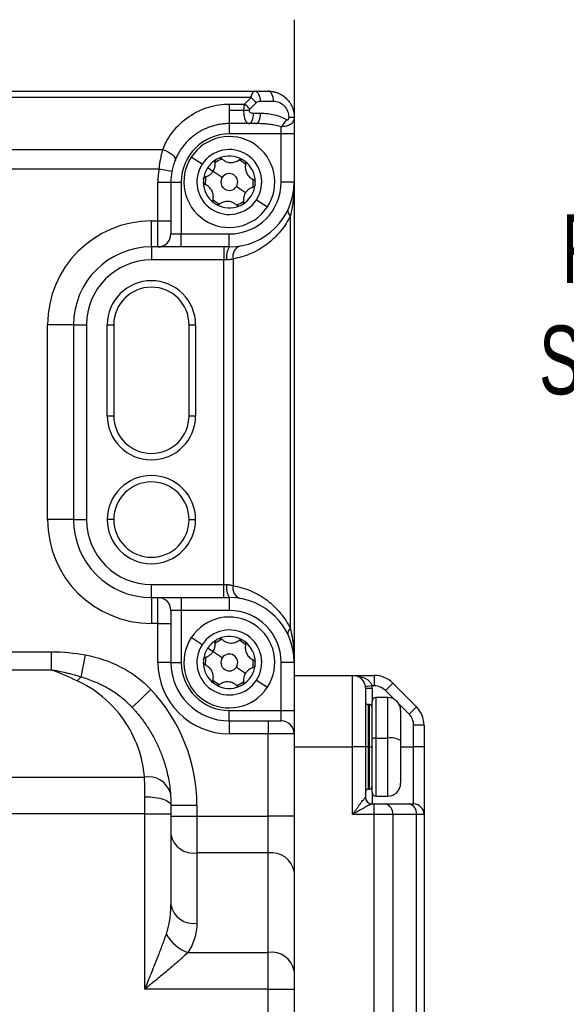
# Model space of a CAD drawing. Header units: millimetres. Extents: x 0 to 699, y 0 to 540.
# Tile 24 of 54: x 369 to 411, y 218 to 294. Entities that reach past the tile are written whole.
import ezdxf

# ---------------------------------------------------------------- set-up
doc = ezdxf.new("R2010")
doc.units = ezdxf.units.MM
doc.header["$LTSCALE"] = 2.5
doc.layers.add('DIMENSIONS', color=140, linetype='Continuous', lineweight=25)
doc.styles.add('SLDTEXTSTYLE0', font='TXT', dxfattribs={"width": 0.7})
doc.dimstyles.new('SLDDIMSTYLE5', dxfattribs={"dimtxt": 5.39502, "dimasz": 8.255, "dimexe": 0, "dimexo": 0.0625, "dimgap": 1.348755, "dimtad": 0, "dimtih": 1, "dimtoh": 1, "dimdec": 1, "dimrnd": 1e-09, "dimzin": 12, "dimdsep": 46, "dimtxsty": 'SLDTEXTSTYLE0', "dimsah": 1, "dimcen": 0, "dimadec": 0, "dimazin": 3, "dimtfac": 1, "dimtdec": 1, "dimtofl": 0, "dimtmove": 0, "dimatfit": 3, "dimfxl": 0, "dimfrac": 2, "dimtolj": 1, "dimtzin": 12, "dimarcsym": 0})

# ---------------------------------------------------------------- blocks, each defined once
blk = doc.blocks.new('_D_20')
at = {"layer": 'DIMENSIONS'}
for p, q in [((415.978, 290.335), (414.167, 290.335)), ((414.167, 290.335), (414.167, 281.761)), ((432.01, 290.335), (433.822, 290.335)), ((433.822, 290.335), (433.822, 281.761)), ((414.167, 281.761), (415.978, 281.761)), ((433.822, 281.761), (432.01, 281.761)), ((448.231, 273.926), (443.421, 273.926)), ((463.264, 258.893), (448.231, 273.926))]:
    blk.add_line(p, q, dxfattribs=at)
blk.add_solid([(463.264, 258.893), (458.325, 265.628), (456.529, 263.832)], dxfattribs=at)
at = {"layer": 'DIMENSIONS', "char_height": 5.2917, "attachment_point": 1, "style": 'SLDTEXTSTYLE0'}
for s, insert in [('%%c', (414.15, 298.364)), ('5.8', (422.295, 298.364)), ('0.23', (415.978, 288.582)), ('FOR M5', (410.275, 278.8)), ('SCREWS', (408.536, 270.225)), ('(2X)', (416.13, 261.651))]:
    blk.add_mtext(s, dxfattribs=dict(at, insert=insert))

msp = doc.modelspace()

# ---------------------------------------------------------------- linework, layer by layer
for p, q in [((389.673763, 293.784539), (389.673763, 286.284539)), ((297.698634, 288.284539), (386.648892, 288.284539)), ((386.648892, 288.284539), (387.673763, 288.284539)), ((386.348892, 287.784539), (297.998634, 287.784539)), ((385.848892, 287.284539), (386.348892, 287.784539)), ((386.748892, 287.384539), (386.248892, 286.884539)), ((388.073763, 287.484539), (387.048892, 287.484539)), ((384.673763, 287.284539), (384.673763, 286.784539)), ((384.673763, 287.284539), (385.848892, 287.284539)), ((384.673763, 286.784539), (384.673763, 285.784539)), ((385.802482, 286.784539), (384.673763, 286.784539)), ((386.202482, 286.784539), (385.802482, 286.784539)), ((386.548892, 286.584539), (387.088122, 286.584539)), ((389.273763, 286.26815), (389.273763, 286.284539)), ((389.273763, 286.284539), (389.673763, 286.284539)), ((389.273763, 286.26815), (389.673763, 286.26815)), ((389.673763, 286.284539), (389.673763, 286.26815)), ((389.673763, 286.26815), (389.673763, 284.984539)), ((386.148892, 285.784539), (384.673763, 285.784539)), ((384.673763, 285.784539), (384.673763, 284.984539)), ((386.688122, 285.784539), (386.148892, 285.784539)), ((388.673763, 284.984539), (388.673763, 285.542603)), ((388.673763, 284.984539), (384.673763, 284.984539)), ((389.673763, 284.984539), (388.673763, 284.984539)), ((388.673763, 281.284539), (388.673763, 284.984539)), ((389.673763, 284.984539), (389.673763, 281.284539)), ((304.797238, 283.784539), (379.550288, 283.784539)), ((382.58084, 282.651899), (381.743671, 283.198843)), ((379.265436, 282.284539), (305.08209, 282.284539)), ((380.248768, 282.10272), (379.265436, 282.284539)), ((383.418009, 282.104955), (382.999425, 282.378427)), ((384.129603, 281.640052), (383.418009, 282.104955)), ((379.173763, 281.284539), (380.173763, 281.284539)), ((379.173763, 278.284539), (379.173763, 281.284539)), ((380.173763, 281.284539), (380.173763, 278.284539)), ((380.173763, 281.284539), (380.973763, 281.284539)), ((380.973763, 281.284539), (380.973763, 277.284539)), ((385.217923, 280.929025), (385.929517, 280.464122)), ((389.673763, 281.284539), (388.673763, 281.284539)), ((389.673763, 281.284539), (389.673763, 244.284539)), ((386.766686, 279.917178), (387.603855, 279.370234)), ((389.38087, 246.870325), (389.38087, 278.698752)), ((378.673763, 278.284539), (379.173763, 278.284539)), ((378.673763, 276.284539), (378.673763, 278.284539)), ((379.173763, 278.284539), (380.173763, 278.284539)), ((379.173763, 276.284539), (379.173763, 278.284539)), ((380.173763, 278.284539), (380.173763, 277.284539)), ((380.173763, 277.284539), (380.973763, 277.284539)), ((380.973763, 276.284539), (380.973763, 277.284539)), ((380.973763, 277.284539), (384.673763, 277.284539)), ((384.673763, 276.284539), (384.673763, 277.284539)), ((379.173763, 276.284539), (378.673763, 276.284539)), ((378.673763, 276.284539), (378.673763, 275.284539)), ((380.973763, 276.284539), (379.173763, 276.284539)), ((384.673763, 276.284539), (380.973763, 276.284539)), ((384.259549, 276.284539), (384.259549, 275.284539)), ((384.259549, 275.284539), (378.673763, 275.284539)), ((384.466656, 275.284539), (384.259549, 275.284539)), ((384.259549, 250.284539), (384.259549, 275.284539)), ((384.966656, 275.368459), (384.966656, 250.200618)), ((370.673763, 255.284539), (370.673763, 270.284539)), ((372.673763, 270.284539), (370.673763, 270.284539)), ((372.673763, 270.284539), (372.673763, 255.284539)), ((372.673763, 270.284539), (373.673763, 270.284539)), ((373.673763, 270.284539), (373.673763, 255.284539)), ((375.273763, 263.284539), (375.273763, 270.284539)), ((375.273763, 270.284539), (375.773763, 270.284539)), ((375.773763, 270.284539), (375.773763, 263.284539)), ((381.573763, 270.284539), (382.073763, 270.284539)), ((381.573763, 263.284539), (381.573763, 270.284539)), ((382.073763, 270.284539), (382.073763, 263.284539)), ((375.273763, 263.284539), (375.773763, 263.284539)), ((381.573763, 263.284539), (382.073763, 263.284539)), ((372.673763, 255.284539), (370.673763, 255.284539)), ((372.673763, 255.284539), (373.673763, 255.284539)), ((375.773763, 255.284539), (375.273763, 255.284539)), ((381.573763, 255.284539), (382.073763, 255.284539)), ((378.673763, 249.284539), (378.673763, 250.284539)), ((378.673763, 250.284539), (384.259549, 250.284539)), ((384.259549, 249.284539), (384.259549, 250.284539)), ((384.259549, 250.284539), (384.466656, 250.284539)), ((378.673763, 249.284539), (378.673763, 247.284539)), ((378.673763, 249.284539), (379.173763, 249.284539)), ((379.173763, 247.284539), (379.173763, 249.284539)), ((379.173763, 249.284539), (380.973763, 249.284539)), ((380.973763, 249.284539), (380.973763, 248.284539)), ((380.973763, 249.284539), (384.673763, 249.284539)), ((384.673763, 249.284539), (384.673763, 248.284539)), ((380.173763, 248.284539), (380.173763, 247.284539)), ((380.973763, 248.284539), (380.173763, 248.284539)), ((380.973763, 248.284539), (380.973763, 244.284539)), ((384.673763, 248.284539), (380.973763, 248.284539)), ((379.173763, 247.284539), (378.673763, 247.284539)), ((379.173763, 244.284539), (379.173763, 247.284539)), ((379.173763, 247.284539), (380.173763, 247.284539)), ((380.173763, 247.284539), (380.173763, 244.284539)), ((382.58084, 245.651899), (381.743671, 246.198843)), ((313.36661, 245.112966), (370.980916, 245.112966)), ((370.980916, 243.698752), (370.980916, 245.112966)), ((383.418009, 245.104955), (382.999425, 245.378427)), ((384.129603, 244.640052), (383.418009, 245.104955)), ((373.269211, 243.157628), (373.593002, 244.859145)), ((380.173763, 244.284539), (379.173763, 244.284539)), ((380.173763, 244.284539), (380.973763, 244.284539)), ((389.673763, 244.284539), (388.673763, 244.284539)), ((388.673763, 240.584539), (388.673763, 244.284539)), ((389.673763, 244.284539), (389.673763, 240.584539)), ((370.980916, 243.698752), (313.36661, 243.698752)), ((385.217923, 243.929025), (385.929517, 243.464122)), ((386.766686, 242.917178), (387.603855, 242.370234)), ((389.673763, 243.284539), (394.173763, 243.284539)), ((394.173763, 237.784539), (394.173763, 243.284539)), ((394.173763, 243.284539), (395.845336, 243.284539)), ((395.845336, 243.284539), (395.845336, 242.484539)), ((397.259549, 242.698752), (396.693864, 242.133067)), ((397.259549, 242.698752), (399.087976, 240.870325)), ((377.180176, 240.827572), (378.635887, 242.199033)), ((395.66037, 242.484539), (395.164834, 242.417872)), ((395.173763, 242.284539), (395.173763, 237.784539)), ((395.673763, 242.284539), (395.173763, 242.284539)), ((395.845336, 242.484539), (395.66037, 242.484539)), ((395.673763, 242.284539), (395.673763, 241.284539)), ((397.379994, 241.446936), (396.693864, 242.133067)), ((395.673763, 238.402685), (395.673763, 241.284539)), ((396.873763, 241.584539), (395.973763, 241.584539)), ((395.973763, 241.584539), (395.973763, 238.455669)), ((396.873763, 238.455669), (396.873763, 241.584539)), ((384.673763, 239.784539), (384.673763, 240.584539)), ((384.673763, 240.584539), (388.673763, 240.584539)), ((388.673763, 239.784539), (388.673763, 240.584539)), ((388.673763, 240.584539), (389.673763, 240.584539)), ((389.673763, 240.584539), (389.673763, 238.784539)), ((395.473763, 241.034539), (395.373763, 241.034539)), ((395.373763, 241.034539), (395.373763, 237.784539)), ((395.473763, 237.784539), (395.473763, 241.034539)), ((398.522291, 240.30464), (397.736161, 241.09077)), ((397.873763, 240.584539), (397.873763, 238.279056)), ((399.087976, 240.870325), (398.522291, 240.30464)), ((384.673763, 239.784539), (384.673763, 238.784539)), ((384.673763, 239.784539), (387.673763, 239.784539)), ((387.673763, 239.784539), (387.673763, 238.784539)), ((387.673763, 239.784539), (388.673763, 239.784539)), ((398.873763, 237.784539), (398.873763, 239.456111)), ((399.673763, 239.456111), (398.873763, 239.456111)), ((399.673763, 239.456111), (399.673763, 237.784539)), ((387.673763, 238.784539), (384.673763, 238.784539)), ((387.673763, 232.441393), (387.673763, 238.784539)), ((389.673763, 238.784539), (387.673763, 238.784539)), ((389.673763, 238.784539), (389.673763, 232.441393)), ((395.673763, 234.284539), (395.673763, 238.402685)), ((395.973763, 238.455669), (396.873763, 238.455669)), ((395.973763, 238.455669), (395.973763, 233.984539)), ((396.873763, 233.984539), (396.873763, 238.455669)), ((397.873763, 238.694801), (397.879058, 238.694801)), ((397.873763, 238.279056), (397.873763, 234.984539)), ((389.673763, 237.784539), (394.173763, 237.784539)), ((394.173763, 232.584539), (394.173763, 237.784539)), ((395.173763, 237.784539), (394.173763, 237.784539)), ((395.173763, 237.784539), (395.173763, 233.884539)), ((395.373763, 237.784539), (395.173763, 237.784539)), ((395.473763, 237.784539), (395.373763, 237.784539)), ((395.373763, 237.784539), (395.373763, 234.534539)), ((395.473763, 237.784539), (395.673763, 237.784539)), ((395.473763, 234.534539), (395.473763, 237.784539)), ((397.873763, 237.784539), (398.873763, 237.784539)), ((398.873763, 233.384539), (398.873763, 237.784539)), ((399.673763, 237.784539), (398.873763, 237.784539)), ((399.673763, 237.784539), (399.673763, 232.584539)), ((397.879058, 236.874276), (397.873763, 236.874276)), ((306.205686, 235.456111), (378.14184, 235.456111)), ((395.373763, 234.534539), (395.473763, 234.534539)), ((378.173763, 232.627684), (378.173763, 233.941393)), ((395.164834, 233.884539), (395.173763, 233.884539)), ((395.673763, 234.284539), (395.673763, 233.384539)), ((395.973763, 233.984539), (396.873763, 233.984539)), ((380.173763, 233.284539), (380.173763, 232.627684)), ((380.173763, 233.284539), (382.173763, 233.284539)), ((382.173763, 233.284539), (382.173763, 232.441393)), ((395.66037, 233.384539), (395.845336, 233.384539)), ((395.845336, 232.584539), (395.845336, 233.384539)), ((395.845336, 233.384539), (396.693864, 233.384539)), ((396.693864, 233.384539), (398.522291, 233.384539)), ((398.522291, 233.384539), (398.873763, 233.384539)), ((378.173763, 232.627684), (306.173763, 232.627684)), ((378.173763, 219.127684), (378.173763, 232.627684)), ((378.173763, 232.627684), (380.173763, 232.627684)), ((380.173763, 232.627684), (380.173763, 225.612966)), ((380.173763, 232.441393), (382.173763, 232.441393)), ((382.173763, 232.441393), (382.173763, 229.612966)), ((382.173763, 232.441393), (387.673763, 232.441393)), ((387.673763, 229.612966), (387.673763, 232.441393)), ((389.673763, 232.441393), (387.673763, 232.441393)), ((389.673763, 232.441393), (389.673763, 228.198752)), ((395.845336, 232.584539), (394.173763, 232.584539)), ((395.845336, 111.984539), (395.845336, 232.584539)), ((397.259549, 232.584539), (395.845336, 232.584539)), ((397.259549, 232.584539), (397.259549, 111.984539)), ((399.087976, 232.584539), (397.259549, 232.584539)), ((399.087976, 111.984539), (399.087976, 232.584539)), ((399.673763, 232.584539), (399.087976, 232.584539)), ((399.673763, 232.584539), (399.673763, 111.984539)), ((387.673763, 229.612966), (382.173763, 229.612966)), ((382.173763, 229.612966), (382.173763, 224.198752)), ((387.673763, 221.956111), (387.673763, 229.612966)), ((389.673763, 228.198752), (389.673763, 220.541898)), ((381.485947, 221.956111), (387.673763, 221.956111)), ((387.673763, 219.127684), (387.673763, 221.956111)), ((389.673763, 220.541898), (389.673763, 219.127684)), ((387.673763, 219.127684), (378.173763, 219.127684)), ((387.673763, 183.760735), (387.673763, 219.127684)), ((387.673763, 219.127684), (389.673763, 219.127684)), ((389.673763, 219.127684), (389.673763, 177.284539))]:
    msp.add_line(p, q)
at = {"flags": 128}
for points in [[(386.648892, 288.284539), (386.726928, 288.269167), (386.801965, 288.223642), (386.87112, 288.149714), (386.931735, 288.050224), (386.98148, 287.928995), (387.018444, 287.790685), (387.041206, 287.640611), (387.048892, 287.484539)], [(388.073763, 287.484539), (388.066077, 287.640611), (388.043315, 287.790685), (388.006351, 287.928995), (387.956606, 288.050224), (387.895991, 288.149714), (387.826836, 288.223642), (387.751799, 288.269167), (387.673763, 288.284539)], [(386.148892, 285.784539), (386.226928, 285.79991), (386.301965, 285.845435), (386.37112, 285.919363), (386.431735, 286.018853), (386.48148, 286.140082), (386.518444, 286.278392), (386.541206, 286.428466), (386.548892, 286.584539)], [(386.688122, 285.784539), (386.766158, 285.79991), (386.841196, 285.845435), (386.91035, 285.919363), (386.970965, 286.018853), (387.02071, 286.140082), (387.057674, 286.278392), (387.080436, 286.428466), (387.088122, 286.584539)], [(379.550288, 283.784539), (379.756287, 283.712264), (379.952428, 283.619518), (380.129323, 283.510741), (380.278507, 283.391139), (380.392839, 283.266435), (380.466848, 283.142597), (380.496992, 283.025552), (380.481829, 282.920902)], [(378.173763, 233.941393), (378.563944, 233.928772), (378.93913, 233.891393), (379.284903, 233.830693), (379.587976, 233.749005), (379.836702, 233.649467), (380.021522, 233.535906), (380.135333, 233.412685), (380.173763, 233.284539)], [(380.173563, 233.350885), (380.173588, 233.350599), (380.173613, 233.350314), (380.173638, 233.350029), (380.173663, 233.349744), (380.173688, 233.349459), (380.173713, 233.349174), (380.173738, 233.348889), (380.173763, 233.348604)]]:
    msp.add_lwpolyline(points, dxfattribs=at)
for centre, radius, start, end in [((385.114426, 286.150073), 2.048264, 37.06271949, 52.93728051), ((384.614426, 285.650073), 2.048264, 37.06271949, 52.93728051), ((387.571114, 286.755326), 1.639065, 312.27818089, 336.45870528), ((384.673763, 281.284539), 3.7, 90, 180), ((384.673763, 281.284539), 3.5, 326.84238036, 146.84238036), ((384.673763, 281.284539), 2.5, 326.84238036, 146.84238036), ((384.673763, 281.284539), 3.5, 146.84238036, 326.84238036), ((384.673763, 281.284539), 2, 120.27953973, 146.84238036), ((384.673763, 281.284539), 1.85, 107.19538725, 126.48937346), ((384.673763, 281.284539), 2, 113.40522099, 120.27953973), ((384.673763, 281.284539), 2, 60.27953973, 113.40522099), ((384.673763, 281.284539), 1.85, 47.19538725, 66.48937346), ((384.673763, 281.284539), 2, 53.40522099, 60.27953973), ((384.673763, 281.284539), 2, 0.27953973, 53.40522099), ((384.673763, 281.284539), 5.5, 169.5243183, 180), ((384.673763, 281.284539), 4.5, 169.5243183, 180), ((384.673763, 281.284539), 2.5, 146.84238036, 326.84238036), ((384.673763, 281.284539), 2, 146.84238036, 173.40522099), ((384.673763, 281.284539), 2, 173.40522099, 180.27953973), ((384.673763, 281.284539), 1.85, 167.19538725, 186.48937346), ((384.673763, 281.284539), 0.65, 146.84238036, 326.84238036), ((384.673763, 281.284539), 0.65, 326.84238036, 146.84238036), ((384.673763, 281.284539), 1.85, 347.19538725, 6.48937346), ((384.673763, 281.284539), 2, 180.27953973, 233.40522099), ((384.673763, 281.284539), 4, 270, 0), ((384.673763, 281.284539), 5, 270, 0), ((384.673763, 281.284539), 2, 300.27953973, 353.40522099), ((384.673763, 281.284539), 2, 353.40522099, 0.27953973), ((384.673763, 281.284539), 1.85, 227.19538725, 246.48937346), ((384.673763, 281.284539), 2, 233.40522099, 240.27953973), ((384.673763, 281.284539), 2, 240.27953973, 293.40522099), ((384.673763, 281.284539), 1.85, 287.19538725, 306.48937346), ((384.673763, 281.284539), 2, 293.40522099, 300.27953973), ((389.614253, 279.064211), 0.433622, 171.31131087, 237.43752295), ((378.673763, 270.284539), 8, 90, 180), ((379.173763, 277.284539), 1, 270, 0), ((378.673763, 270.284539), 6, 90, 180), ((385.829093, 275.523815), 1.383289, 146.63722559, 189.96093539), ((385.796707, 275.554618), 0.850671, 109.90431332, 192.64083537), ((378.673763, 270.284539), 5, 90, 180), ((378.673763, 270.284539), 3.4, 0, 180), ((378.673763, 270.284539), 2.9, 0, 180), ((378.673763, 263.284539), 3.4, 180, 0), ((378.673763, 263.284539), 2.9, 180, 0), ((378.673763, 255.284539), 3.4, 0, 180), ((378.673763, 255.284539), 2.9, 0, 180), ((378.673763, 255.284539), 8, 180, 270), ((378.673763, 255.284539), 6, 180, 270), ((378.673763, 255.284539), 5, 180, 270), ((378.673763, 255.284539), 3.4, 180, 0), ((378.673763, 255.284539), 2.9, 180, 0), ((385.829093, 250.045262), 1.383289, 170.03906461, 213.36277441), ((385.796707, 250.014459), 0.850671, 167.35916463, 250.09568668), ((379.173763, 248.284539), 1, 0, 90), ((384.673763, 244.284539), 5, 0, 90), ((384.673763, 244.284539), 4, 0, 90), ((384.673763, 244.284539), 3.5, 326.84238036, 146.84238036), ((384.673763, 244.284539), 2.5, 326.84238036, 146.84238036), ((389.614253, 246.504866), 0.433622, 122.56247705, 188.68868913), ((384.673763, 244.284539), 3.5, 146.84238036, 326.84238036), ((384.673763, 244.284539), 2, 120.27953973, 146.84238036), ((384.673763, 244.284539), 1.85, 107.19538725, 126.48937346), ((384.673763, 244.284539), 2, 113.40522099, 120.27953973), ((384.673763, 244.284539), 2, 60.27953973, 113.40522099), ((384.673763, 244.284539), 1.85, 47.19538725, 66.48937346), ((384.673763, 244.284539), 2, 53.40522099, 60.27953973), ((384.673763, 244.284539), 2, 0.27953973, 53.40522099), ((384.673763, 244.284539), 2.5, 146.84238036, 326.84238036), ((384.673763, 244.284539), 2, 146.84238036, 173.40522099), ((384.673763, 244.284539), 0.65, 326.84238036, 146.84238036), ((384.673763, 244.284539), 5.5, 180, 270), ((384.673763, 244.284539), 4.5, 180, 270), ((384.673763, 244.284539), 3.7, 180, 270), ((384.673763, 244.284539), 2, 173.40522099, 180.27953973), ((384.673763, 244.284539), 2, 180.27953973, 233.40522099), ((384.673763, 244.284539), 1.85, 167.19538725, 186.48937346), ((384.673763, 244.284539), 0.65, 146.84238036, 326.84238036), ((384.673763, 244.284539), 1.85, 347.19538725, 6.48937346), ((384.673763, 244.284539), 2, 353.40522099, 0.27953973), ((384.673763, 244.284539), 2, 300.27953973, 353.40522099), ((374.386814, 241.571981), 1.939926, 125.17712509, 137.98887573), ((384.673763, 244.284539), 1.85, 227.19538725, 246.48937346), ((384.673763, 244.284539), 2, 233.40522099, 240.27953973), ((384.673763, 244.284539), 1.85, 287.19538725, 306.48937346), ((394.173763, 242.284539), 1, 0, 90), ((395.845336, 241.284539), 2, 45, 90), ((369.173763, 233.284539), 13, 0, 43.29306974), ((384.673763, 244.284539), 2, 240.27953973, 293.40522099), ((384.673763, 244.284539), 2, 293.40522099, 300.27953973), ((394.173763, 242.284539), 1.5, 0, 7.66225566), ((395.845336, 241.284539), 1.2, 45, 90), ((395.373763, 241.234539), 0.2, 180, 270), ((395.973763, 241.284539), 0.3, 90, 180), ((396.873763, 240.584539), 1, 0, 90), ((395.473763, 240.834539), 0.2, 0, 90), ((397.673763, 239.456111), 2, 0, 45), ((388.673763, 238.784539), 1, 0, 90), ((397.673763, 239.456111), 1.2, 0, 45), ((395.901102, 237.991275), 0.470044, 81.10742391, 118.92440276), ((397.115965, 236.907688), 1.566815, 61.07559724, 98.89257609), ((378.454882, 233.740001), 1.744428, 15.63708214, 100.33787798), ((395.373763, 234.334539), 0.2, 90, 180), ((395.473763, 234.734539), 0.2, 270, 0), ((396.873763, 234.984539), 1, 270, 0), ((395.662612, 233.882316), 0.497783, 179.74421702, 269.7419126), ((395.673763, 233.884539), 0.5, 180, 270), ((395.973763, 234.284539), 0.3, 180, 270), ((396.552443, 232.684539), 0.714143, 351.95053302, 78.57824634), ((398.38087, 232.684539), 0.714143, 351.95053302, 78.57824634), ((398.873763, 232.584539), 0.8, 0, 90), ((381.923763, 231.380733), 1.785357, 191.42175366, 278.04946698), ((387.923763, 227.845199), 1.785357, 11.42175366, 98.04946698), ((381.923763, 225.966519), 1.785357, 191.42175366, 278.04946698), ((382.391147, 224.692908), 2.882611, 207.31062809, 251.6982794), ((387.923763, 220.188345), 1.785357, 11.42175366, 98.04946698)]:
    msp.add_arc(centre, radius, start, end)
for points, knots in [([(386.348892, 287.784539), (386.35481, 287.812218), (386.366904, 287.868776), (386.388976, 287.94767), (386.414339, 288.022717), (386.443309, 288.091742), (386.477707, 288.157103), (386.52221, 288.218826), (386.580132, 288.27245), (386.624496, 288.28025), (386.648892, 288.284539)], [0, 0, 0, 0, 0.090890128, 0.185723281, 0.284562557, 0.387463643, 0.494475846, 0.625602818, 0.794119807, 1, 1, 1, 1]), ([(387.673763, 288.284539), (387.719815, 288.283626), (387.808509, 288.281867), (387.935939, 288.268459), (388.052291, 288.249493), (388.157457, 288.226068), (388.251484, 288.200028), (388.334548, 288.172823), (388.51916, 288.103849), (388.783889, 287.964936), (389.102953, 287.70287), (389.357542, 287.389487), (389.523119, 287.069979), (389.615927, 286.782351), (389.664733, 286.534736), (389.670763, 286.367664), (389.673763, 286.284539)], [0, 0, 0, 0, 0.0452486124, 0.0871457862, 0.1256914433, 0.1608855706, 0.19272824, 0.2212196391, 0.2463601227, 0.385196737, 0.5091068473, 0.6411713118, 0.7661338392, 0.8449450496, 0.9228538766, 1, 1, 1, 1]), ([(387.048892, 287.484539), (386.991157, 287.484539), (386.929277, 287.475607), (386.822097, 287.43988), (386.777759, 287.413406), (386.748892, 287.384539)], [0, 0, 0, 0, 0.5, 0.5, 1, 1, 1, 1]), ([(389.273763, 286.284539), (389.273763, 286.42596), (389.247988, 286.578536), (389.131029, 286.873969), (389.039448, 287.015909), (388.805134, 287.250224), (388.663193, 287.341805), (388.36776, 287.458764), (388.215184, 287.484539), (388.073763, 287.484539)], [0, 0, 0, 0, 0.25, 0.25, 0.5, 0.5, 0.75, 0.75, 1, 1, 1, 1]), ([(379.550288, 283.784539), (379.738313, 284.26621), (380.004186, 284.742765), (380.686883, 285.613487), (381.103632, 286.006506), (382.039057, 286.645522), (382.556715, 286.890826), (383.616082, 287.21016), (384.156693, 287.284539), (384.673763, 287.284539)], [0, 0, 0, 0, 0.25, 0.25, 0.5, 0.5, 0.75, 0.75, 1, 1, 1, 1]), ([(385.802482, 286.784539), (385.802732, 286.813063), (385.803235, 286.870364), (385.807267, 286.956003), (385.813678, 287.041052), (385.822765, 287.124728), (385.834252, 287.206716), (385.843993, 287.258497), (385.848892, 287.284539)], [0, 0, 0, 0, 0.162591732, 0.32662739, 0.492249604, 0.65959695, 0.828803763, 1, 1, 1, 1]), ([(386.148892, 285.784539), (386.137271, 285.785517), (386.114625, 285.787425), (386.082163, 285.802248), (386.051948, 285.824019), (386.024017, 285.852061), (385.998361, 285.884737), (385.974982, 285.920766), (385.953877, 285.958921), (385.935053, 285.998109), (385.918481, 286.037363), (385.891398, 286.110558), (385.858122, 286.229587), (385.826341, 286.407015), (385.806309, 286.594055), (385.803744, 286.721731), (385.802482, 286.784539)], [0, 0, 0, 0, 0.066162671, 0.128935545, 0.188320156, 0.244318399, 0.296932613, 0.346165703, 0.392021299, 0.434503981, 0.473619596, 0.509375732, 0.638660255, 0.76323859, 0.883529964, 1, 1, 1, 1]), ([(386.202482, 286.784539), (386.202482, 286.760968), (386.209922, 286.735539), (386.243685, 286.6863), (386.270122, 286.662643), (386.371584, 286.604065), (386.467242, 286.584539), (386.548892, 286.584539)], [0, 0, 0, 0, 0.25, 0.25, 0.5, 0.5, 1, 1, 1, 1]), ([(387.088122, 286.584539), (387.447333, 286.584539), (387.821258, 286.542564), (388.510251, 286.374667), (388.823185, 286.249264), (389.073763, 286.100668)], [0, 0, 0, 0, 0.5, 0.5, 1, 1, 1, 1]), ([(389.673763, 286.26815), (389.672808, 286.240051), (389.670933, 286.184864), (389.656115, 286.106544), (389.633722, 286.033881), (389.603994, 285.967174), (389.568212, 285.906408), (389.527364, 285.851522), (389.482462, 285.802373), (389.434435, 285.758748), (389.357355, 285.699973), (389.239183, 285.633689), (389.067686, 285.574894), (388.876349, 285.539765), (388.741862, 285.541649), (388.673763, 285.542603)], [0, 0, 0, 0, 0.06445247, 0.126582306, 0.186443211, 0.244081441, 0.29953612, 0.352839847, 0.404019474, 0.453096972, 0.500090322, 0.620303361, 0.743644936, 0.870191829, 1, 1, 1, 1]), ([(389.073763, 286.100668), (389.097037, 286.086866), (389.122313, 286.077037), (389.174201, 286.075194), (389.200787, 286.084953), (389.240588, 286.123736), (389.254054, 286.151095), (389.270376, 286.207805), (389.273763, 286.238012), (389.273763, 286.26815)], [0, 0, 0, 0, 0.000089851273, 0.000089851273, 0.000179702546, 0.000179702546, 0.000269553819, 0.000269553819, 0.000359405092, 0.000359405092, 0.000359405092, 0.000359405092]), ([(384.673763, 285.784539), (384.611405, 285.78379), (384.486506, 285.78229), (384.299315, 285.770148), (384.112389, 285.750732), (383.926059, 285.723313), (383.740661, 285.688086), (383.55652, 285.645007), (383.213685, 285.54946), (382.718822, 285.357423), (382.123727, 285.013398), (381.582169, 284.578725), (381.204426, 284.165755), (380.943959, 283.808875), (380.772928, 283.53559), (380.614, 283.23847), (380.526637, 283.028563), (380.481829, 282.920902)], [0, 0, 0, 0, 0.03201966, 0.064133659, 0.096369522, 0.128754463, 0.16131532, 0.194078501, 0.227069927, 0.347282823, 0.473837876, 0.599644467, 0.735729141, 0.796451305, 0.860721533, 0.928564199, 1, 1, 1, 1]), ([(388.673763, 285.542603), (388.611443, 285.560034), (388.478732, 285.597155), (388.264595, 285.643815), (388.024317, 285.687081), (387.772482, 285.722213), (387.505646, 285.75037), (387.252503, 285.768889), (386.975836, 285.781844), (386.79433, 285.783544), (386.688122, 285.784539)], [0, 0, 0, 0, 0.096532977, 0.205569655, 0.327171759, 0.461383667, 0.585710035, 0.728402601, 0.841074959, 1, 1, 1, 1]), ([(379.265436, 282.284539), (379.271957, 282.335822), (379.285106, 282.439237), (379.307531, 282.594883), (379.332118, 282.751954), (379.359065, 282.909935), (379.392735, 283.092411), (379.435585, 283.302988), (379.489534, 283.544397), (379.529512, 283.702421), (379.550288, 283.784539)], [0, 0, 0, 0, 0.09711667, 0.195836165, 0.296173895, 0.398144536, 0.501762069, 0.65426659, 0.820337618, 1, 1, 1, 1]), ([(380.481829, 282.920902), (380.470201, 282.890572), (380.447151, 282.830444), (380.413745, 282.735553), (380.381815, 282.638378), (380.340824, 282.502774), (380.293247, 282.325132), (380.263498, 282.176377), (380.248768, 282.10272)], [0, 0, 0, 0, 0.127279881, 0.25232223, 0.375678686, 0.497923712, 0.751395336, 1, 1, 1, 1]), ([(383.568614, 282.807795), (383.567344, 282.819683), (383.56481, 282.843414), (383.569469, 282.879892), (383.579796, 282.915664), (383.592459, 282.937529), (383.598734, 282.948364)], [0, 0, 0, 0, 0.2511109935, 0.5013117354, 0.7528719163, 1, 1, 1, 1]), ([(383.8793, 283.119975), (383.892231, 283.124726), (383.917986, 283.134189), (383.95935, 283.137917), (384.006181, 283.132747), (384.05728, 283.114874), (384.086248, 283.089802), (384.100867, 283.07715)], [0, 0, 0, 0, 0.165832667, 0.330296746, 0.499975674, 0.747666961, 1, 1, 1, 1]), ([(384.100867, 283.07715), (384.123286, 283.055652), (384.167053, 283.013681), (384.239146, 282.959012), (384.313564, 282.91195), (384.419477, 282.85735), (384.565076, 282.805807), (384.754526, 282.776022), (384.946777, 282.784186), (385.127323, 282.826464), (385.295924, 282.898072), (385.39097, 282.967284), (385.440367, 283.003254)], [0, 0, 0, 0, 0.066514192, 0.129854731, 0.190727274, 0.249924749, 0.374585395, 0.499060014, 0.623875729, 0.749418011, 0.869765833, 1, 1, 1, 1]), ([(385.440367, 283.003254), (385.450803, 283.010845), (385.471375, 283.02581), (385.507773, 283.040496), (385.553166, 283.049269), (385.608605, 283.047644), (385.646512, 283.030129), (385.665301, 283.021448)], [0, 0, 0, 0, 0.169581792, 0.334319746, 0.49990866, 0.752124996, 1, 1, 1, 1]), ([(385.866066, 282.890282), (385.876646, 282.881459), (385.897719, 282.863886), (385.92163, 282.829928), (385.940567, 282.786786), (385.950638, 282.733596), (385.94341, 282.695973), (385.939762, 282.676987)], [0, 0, 0, 0, 0.165832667, 0.330296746, 0.499975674, 0.747666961, 1, 1, 1, 1]), ([(382.834868, 281.684702), (382.864763, 281.693389), (382.923125, 281.710348), (383.006691, 281.745557), (383.084809, 281.786584), (383.159877, 281.834978), (383.231899, 281.890952), (383.300319, 281.95586), (383.36367, 282.026565), (383.399988, 282.078957), (383.418009, 282.104955)], [0, 0, 0, 0, 0.133184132, 0.259995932, 0.381855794, 0.500360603, 0.626297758, 0.750308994, 0.876101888, 1, 1, 1, 1]), ([(383.418009, 282.104955), (383.4292, 282.122781), (383.451603, 282.158465), (383.480828, 282.214844), (383.510797, 282.282172), (383.539224, 282.361368), (383.568802, 282.479001), (383.587524, 282.630536), (383.57508, 282.747178), (383.568614, 282.807795)], [0, 0, 0, 0, 0.082527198, 0.165206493, 0.249511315, 0.373895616, 0.500263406, 0.740294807, 1, 1, 1, 1]), ([(385.939762, 282.676987), (385.932354, 282.646823), (385.91789, 282.587933), (385.906591, 282.498165), (385.903043, 282.410186), (385.908715, 282.291163), (385.936877, 282.139298), (386.005807, 281.960338), (386.109003, 281.797925), (386.23589, 281.662707), (386.382205, 281.552498), (386.489666, 281.504792), (386.545517, 281.479998)], [0, 0, 0, 0, 0.066514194, 0.129854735, 0.190727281, 0.249924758, 0.374585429, 0.499060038, 0.623875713, 0.749418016, 0.869765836, 1, 1, 1, 1]), ([(382.686996, 281.514232), (382.689688, 281.529588), (382.695099, 281.56046), (382.710499, 281.587208), (382.718239, 281.600651)], [0, 0, 0, 0, 0.4974024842, 1, 1, 1, 1]), ([(382.718239, 281.600651), (382.725605, 281.610684), (382.740524, 281.631007), (382.76916, 281.654808), (382.800709, 281.673837), (382.823494, 281.681085), (382.834868, 281.684702)], [0, 0, 0, 0, 0.24571789, 0.497720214, 0.749289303, 1, 1, 1, 1]), ([(386.545517, 281.479998), (386.557308, 281.474756), (386.580554, 281.464422), (386.611472, 281.440244), (386.641766, 281.405318), (386.668077, 281.356494), (386.671863, 281.314909), (386.673739, 281.294296)], [0, 0, 0, 0, 0.169581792, 0.334319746, 0.49990866, 0.752124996, 1, 1, 1, 1]), ([(382.802009, 281.08908), (382.790218, 281.094321), (382.766972, 281.104655), (382.736054, 281.128834), (382.70576, 281.163759), (382.679448, 281.212583), (382.675663, 281.254169), (382.673787, 281.274781)], [0, 0, 0, 0, 0.169581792, 0.334319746, 0.49990866, 0.752124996, 1, 1, 1, 1]), ([(383.407764, 279.89209), (383.415172, 279.922255), (383.429636, 279.981144), (383.440935, 280.070913), (383.444483, 280.158891), (383.438811, 280.277914), (383.410649, 280.429779), (383.341719, 280.60874), (383.238523, 280.771152), (383.111636, 280.90637), (382.965321, 281.016579), (382.85786, 281.064285), (382.802009, 281.08908)], [0, 0, 0, 0, 0.066514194, 0.129854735, 0.190727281, 0.249924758, 0.374585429, 0.499060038, 0.623875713, 0.749418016, 0.869765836, 1, 1, 1, 1]), ([(386.512658, 280.884375), (386.482762, 280.875688), (386.424401, 280.858729), (386.340835, 280.823521), (386.262717, 280.782493), (386.187649, 280.734099), (386.115627, 280.678125), (386.047207, 280.613217), (385.983856, 280.542513), (385.947538, 280.49012), (385.929517, 280.464122)], [0, 0, 0, 0, 0.133184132, 0.259995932, 0.381855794, 0.500360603, 0.626297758, 0.750308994, 0.876101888, 1, 1, 1, 1]), ([(386.660529, 281.054845), (386.658178, 281.041271), (386.653496, 281.014236), (386.636042, 280.976549), (386.608149, 280.938578), (386.567121, 280.903261), (386.530925, 280.890709), (386.512658, 280.884375)], [0, 0, 0, 0, 0.165832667, 0.330296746, 0.499975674, 0.747666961, 1, 1, 1, 1]), ([(389.673763, 281.284539), (389.67289, 281.174076), (389.671237, 280.965077), (389.658931, 280.669586), (389.642518, 280.409964), (389.623653, 280.186212), (389.593457, 279.89041), (389.544951, 279.525995), (389.470786, 279.096506), (389.409735, 278.826442), (389.38087, 278.698752)], [0, 0, 0, 0, 0.1276335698, 0.2414886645, 0.341565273, 0.4278635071, 0.5003836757, 0.6841121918, 0.8506438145, 1, 1, 1, 1]), ([(383.481459, 279.678795), (383.47088, 279.687618), (383.449807, 279.705191), (383.425896, 279.73915), (383.406959, 279.782292), (383.396887, 279.835481), (383.404116, 279.873104), (383.407764, 279.89209)], [0, 0, 0, 0, 0.165832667, 0.330296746, 0.499975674, 0.747666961, 1, 1, 1, 1]), ([(385.929517, 280.464122), (385.918326, 280.446297), (385.895923, 280.410612), (385.866698, 280.354233), (385.836729, 280.286905), (385.808302, 280.20771), (385.778724, 280.090077), (385.760002, 279.938541), (385.772446, 279.821899), (385.778912, 279.761282)], [0, 0, 0, 0, 0.082527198, 0.165206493, 0.249511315, 0.373895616, 0.500263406, 0.740294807, 1, 1, 1, 1]), ([(383.907158, 279.565823), (383.896723, 279.558232), (383.876151, 279.543268), (383.839753, 279.528581), (383.79436, 279.519808), (383.738921, 279.521434), (383.701014, 279.538948), (383.682225, 279.54763)], [0, 0, 0, 0, 0.169581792, 0.334319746, 0.49990866, 0.752124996, 1, 1, 1, 1]), ([(385.246659, 279.491927), (385.22424, 279.513425), (385.180473, 279.555396), (385.10838, 279.610065), (385.033962, 279.657128), (384.928049, 279.711727), (384.782449, 279.76327), (384.593, 279.793055), (384.400749, 279.784891), (384.220203, 279.742613), (384.051601, 279.671005), (383.956556, 279.601794), (383.907158, 279.565823)], [0, 0, 0, 0, 0.066514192, 0.129854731, 0.190727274, 0.249924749, 0.374585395, 0.499060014, 0.623875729, 0.749418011, 0.869765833, 1, 1, 1, 1]), ([(385.468226, 279.449102), (385.455295, 279.444351), (385.42954, 279.434888), (385.388176, 279.43116), (385.341345, 279.436331), (385.290246, 279.454203), (385.261277, 279.479275), (385.246659, 279.491927)], [0, 0, 0, 0, 0.165832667, 0.330296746, 0.499975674, 0.747666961, 1, 1, 1, 1]), ([(385.778912, 279.761282), (385.780268, 279.748449), (385.782942, 279.723151), (385.777462, 279.684286), (385.762362, 279.640588), (385.733236, 279.593389), (385.699114, 279.569318), (385.682201, 279.557387)], [0, 0, 0, 0, 0.169581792, 0.334319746, 0.49990866, 0.752124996, 1, 1, 1, 1]), ([(389.38087, 278.698752), (389.182282, 278.282943), (388.929407, 277.878287), (388.323251, 277.131042), (387.970051, 276.788848), (387.190501, 276.200719), (386.764487, 275.955037), (385.87954, 275.577322), (385.421009, 275.445258), (384.966656, 275.368459)], [0, 0, 0, 0, 0.25, 0.25, 0.5, 0.5, 0.75, 0.75, 1, 1, 1, 1]), ([(384.966656, 275.368459), (384.946946, 275.362046), (384.909268, 275.349786), (384.850193, 275.333601), (384.794057, 275.320109), (384.714061, 275.303974), (384.607025, 275.288462), (384.512353, 275.285816), (384.466656, 275.284539)], [0, 0, 0, 0, 0.143730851, 0.27476441, 0.393135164, 0.498890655, 0.758119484, 1, 1, 1, 1]), ([(384.466656, 250.284539), (384.496555, 250.283978), (384.557964, 250.282825), (384.649083, 250.274048), (384.747991, 250.259085), (384.858236, 250.23468), (384.928357, 250.212651), (384.966656, 250.200618)], [0, 0, 0, 0, 0.157871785, 0.324254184, 0.499606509, 0.726693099, 1, 1, 1, 1]), ([(384.966656, 250.200618), (385.421009, 250.123819), (385.87954, 249.991756), (386.764487, 249.61404), (387.190501, 249.368358), (387.970051, 248.780229), (388.323251, 248.438035), (388.929407, 247.69079), (389.182282, 247.286134), (389.38087, 246.870325)], [0, 0, 0, 0, 0.25, 0.25, 0.5, 0.5, 0.75, 0.75, 1, 1, 1, 1]), ([(389.38087, 246.870325), (389.402511, 246.775975), (389.447687, 246.57902), (389.506277, 246.269858), (389.559978, 245.935005), (389.611844, 245.524343), (389.661479, 244.971365), (389.669224, 244.538326), (389.673763, 244.284539)], [0, 0, 0, 0, 0.110412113, 0.230486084, 0.360232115, 0.499658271, 0.706769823, 1, 1, 1, 1]), ([(383.418009, 245.104955), (383.4292, 245.122781), (383.451603, 245.158465), (383.480828, 245.214844), (383.510797, 245.282172), (383.539224, 245.361368), (383.568802, 245.479001), (383.587524, 245.630536), (383.57508, 245.747178), (383.568614, 245.807795)], [0, 0, 0, 0, 0.082527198, 0.165206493, 0.249511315, 0.373895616, 0.500263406, 0.740294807, 1, 1, 1, 1]), ([(383.568614, 245.807795), (383.567344, 245.819683), (383.56481, 245.843414), (383.569469, 245.879892), (383.579796, 245.915664), (383.592459, 245.937529), (383.598734, 245.948364)], [0, 0, 0, 0, 0.2511109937, 0.5013117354, 0.7528719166, 1, 1, 1, 1]), ([(383.8793, 246.119975), (383.892231, 246.124726), (383.917986, 246.134189), (383.95935, 246.137917), (384.006181, 246.132747), (384.05728, 246.114874), (384.086248, 246.089802), (384.100867, 246.07715)], [0, 0, 0, 0, 0.165832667, 0.330296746, 0.499975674, 0.747666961, 1, 1, 1, 1]), ([(384.100867, 246.07715), (384.123286, 246.055652), (384.167053, 246.013681), (384.239146, 245.959012), (384.313564, 245.91195), (384.419477, 245.85735), (384.565076, 245.805807), (384.754526, 245.776022), (384.946777, 245.784186), (385.127323, 245.826464), (385.295924, 245.898072), (385.39097, 245.967284), (385.440367, 246.003254)], [0, 0, 0, 0, 0.066514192, 0.129854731, 0.190727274, 0.249924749, 0.374585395, 0.499060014, 0.623875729, 0.749418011, 0.869765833, 1, 1, 1, 1]), ([(385.440367, 246.003254), (385.450803, 246.010845), (385.471375, 246.02581), (385.507773, 246.040496), (385.553166, 246.049269), (385.608605, 246.047644), (385.646512, 246.030129), (385.665301, 246.021448)], [0, 0, 0, 0, 0.169581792, 0.334319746, 0.49990866, 0.752124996, 1, 1, 1, 1]), ([(385.866066, 245.890282), (385.876646, 245.881459), (385.897719, 245.863886), (385.92163, 245.829928), (385.940567, 245.786786), (385.950638, 245.733596), (385.94341, 245.695973), (385.939762, 245.676987)], [0, 0, 0, 0, 0.165832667, 0.330296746, 0.499975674, 0.747666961, 1, 1, 1, 1]), ([(382.834868, 244.684702), (382.864763, 244.693389), (382.923125, 244.710348), (383.006691, 244.745557), (383.084809, 244.786584), (383.159877, 244.834978), (383.231899, 244.890952), (383.300319, 244.95586), (383.36367, 245.026565), (383.399988, 245.078957), (383.418009, 245.104955)], [0, 0, 0, 0, 0.1331841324, 0.2599959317, 0.3818557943, 0.5003606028, 0.6262977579, 0.7503089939, 0.8761018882, 1, 1, 1, 1]), ([(385.939762, 245.676987), (385.932354, 245.646823), (385.91789, 245.587933), (385.906591, 245.498165), (385.903043, 245.410186), (385.908715, 245.291163), (385.936877, 245.139298), (386.005807, 244.960338), (386.109003, 244.797925), (386.23589, 244.662707), (386.382205, 244.552498), (386.489666, 244.504792), (386.545517, 244.479998)], [0, 0, 0, 0, 0.066514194, 0.129854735, 0.190727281, 0.249924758, 0.374585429, 0.499060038, 0.623875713, 0.749418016, 0.869765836, 1, 1, 1, 1]), ([(373.593002, 244.859145), (374.548699, 244.67728), (375.460467, 244.377508), (376.747839, 243.712376), (377.164366, 243.453232), (377.939162, 242.874896), (378.301301, 242.554173), (378.635887, 242.199033)], [0, 0, 0, 0, 0.002877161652, 0.002877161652, 0.004315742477, 0.004315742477, 0.005754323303, 0.005754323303, 0.005754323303, 0.005754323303]), ([(382.802009, 244.08908), (382.790218, 244.094321), (382.766972, 244.104655), (382.736054, 244.128834), (382.70576, 244.163759), (382.679448, 244.212583), (382.675663, 244.254169), (382.673787, 244.274781)], [0, 0, 0, 0, 0.169581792, 0.334319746, 0.49990866, 0.752124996, 1, 1, 1, 1]), ([(382.686996, 244.514232), (382.689688, 244.529588), (382.695099, 244.56046), (382.710499, 244.587208), (382.718239, 244.600651)], [0, 0, 0, 0, 0.497402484, 1, 1, 1, 1]), ([(382.718239, 244.600651), (382.725605, 244.610684), (382.740524, 244.631007), (382.76916, 244.654808), (382.800709, 244.673837), (382.823494, 244.681085), (382.834868, 244.684702)], [0, 0, 0, 0, 0.24571789, 0.497720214, 0.749289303, 1, 1, 1, 1]), ([(386.545517, 244.479998), (386.557308, 244.474756), (386.580554, 244.464422), (386.611472, 244.440244), (386.641766, 244.405318), (386.668077, 244.356494), (386.671863, 244.314909), (386.673739, 244.294296)], [0, 0, 0, 0, 0.169581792, 0.334319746, 0.49990866, 0.752124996, 1, 1, 1, 1]), ([(373.269211, 243.157628), (373.131894, 243.198664), (372.869518, 243.277072), (372.491165, 243.378964), (372.038414, 243.491578), (371.539758, 243.601092), (371.152685, 243.668735), (370.980916, 243.698752)], [0, 0, 0, 0, 0.183047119, 0.349754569, 0.499999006, 0.778117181, 1, 1, 1, 1]), ([(383.407764, 242.89209), (383.415172, 242.922255), (383.429636, 242.981144), (383.440935, 243.070913), (383.444483, 243.158891), (383.438811, 243.277914), (383.410649, 243.429779), (383.341719, 243.60874), (383.238523, 243.771152), (383.111636, 243.90637), (382.965321, 244.016579), (382.85786, 244.064285), (382.802009, 244.08908)], [0, 0, 0, 0, 0.066514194, 0.129854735, 0.190727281, 0.249924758, 0.374585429, 0.499060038, 0.623875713, 0.749418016, 0.869765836, 1, 1, 1, 1]), ([(385.929517, 243.464122), (385.918326, 243.446297), (385.895923, 243.410612), (385.866698, 243.354233), (385.836729, 243.286905), (385.808302, 243.20771), (385.778724, 243.090077), (385.760002, 242.938541), (385.772446, 242.821899), (385.778912, 242.761282)], [0, 0, 0, 0, 0.082527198, 0.165206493, 0.249511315, 0.373895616, 0.500263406, 0.740294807, 1, 1, 1, 1]), ([(386.512658, 243.884375), (386.482762, 243.875688), (386.424401, 243.858729), (386.340835, 243.823521), (386.262717, 243.782493), (386.187649, 243.734099), (386.115627, 243.678125), (386.047207, 243.613217), (385.983856, 243.542513), (385.947538, 243.49012), (385.929517, 243.464122)], [0, 0, 0, 0, 0.133184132, 0.259995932, 0.381855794, 0.500360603, 0.626297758, 0.750308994, 0.876101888, 1, 1, 1, 1]), ([(386.660529, 244.054845), (386.658178, 244.041271), (386.653496, 244.014236), (386.636042, 243.976549), (386.608149, 243.938578), (386.567121, 243.903261), (386.530925, 243.890709), (386.512658, 243.884375)], [0, 0, 0, 0, 0.165832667, 0.330296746, 0.499975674, 0.747666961, 1, 1, 1, 1]), ([(378.14184, 235.456111), (378.078349, 236.207928), (377.91658, 236.978028), (377.381688, 238.475247), (377.008385, 239.201402), (376.079269, 240.527057), (375.52405, 241.125711), (374.299163, 242.139331), (373.630464, 242.554138), (372.94542, 242.870325)], [0, 0, 0, 0, 0.25, 0.25, 0.5, 0.5, 0.75, 0.75, 1, 1, 1, 1]), ([(377.180051, 240.827507), (377.171818, 240.836222), (377.155351, 240.853651), (377.122194, 240.888325), (377.063814, 240.948545), (376.945485, 241.067144), (376.702519, 241.297329), (376.337545, 241.606702), (375.873063, 241.946792), (375.36596, 242.266929), (374.830664, 242.554684), (374.285044, 242.801337), (373.76916, 243.000743), (373.431207, 243.106793), (373.269211, 243.157628)], [0, 0, 0, 0, 0.007860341, 0.015721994, 0.031434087, 0.062818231, 0.125463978, 0.250551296, 0.37553791, 0.501282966, 0.64150583, 0.770924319, 0.890193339, 1, 1, 1, 1]), ([(383.481459, 242.678795), (383.47088, 242.687618), (383.449807, 242.705191), (383.425896, 242.73915), (383.406959, 242.782292), (383.396887, 242.835481), (383.404116, 242.873104), (383.407764, 242.89209)], [0, 0, 0, 0, 0.165832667, 0.330296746, 0.499975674, 0.747666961, 1, 1, 1, 1]), ([(385.246659, 242.491927), (385.22424, 242.513425), (385.180473, 242.555396), (385.10838, 242.610065), (385.033962, 242.657128), (384.928049, 242.711727), (384.782449, 242.76327), (384.593, 242.793055), (384.400749, 242.784891), (384.220203, 242.742613), (384.051601, 242.671005), (383.956556, 242.601794), (383.907158, 242.565823)], [0, 0, 0, 0, 0.066514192, 0.129854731, 0.190727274, 0.249924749, 0.374585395, 0.499060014, 0.623875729, 0.749418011, 0.869765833, 1, 1, 1, 1]), ([(385.778912, 242.761282), (385.780268, 242.748449), (385.782942, 242.723151), (385.777462, 242.684286), (385.762362, 242.640588), (385.733236, 242.593389), (385.699114, 242.569318), (385.682201, 242.557387)], [0, 0, 0, 0, 0.169581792, 0.334319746, 0.49990866, 0.752124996, 1, 1, 1, 1]), ([(394.537731, 243.215075), (394.701887, 243.197349), (395.010042, 243.164072), (395.362777, 242.948345), (395.552283, 242.738302), (395.630193, 242.593019), (395.650562, 242.519794), (395.66037, 242.484539)], [0, 0, 0, 0, 0.3626060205, 0.6806862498, 0.8541569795, 0.9297812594, 1, 1, 1, 1]), ([(383.907158, 242.565823), (383.896723, 242.558232), (383.876151, 242.543268), (383.839753, 242.528581), (383.79436, 242.519808), (383.738921, 242.521434), (383.701014, 242.538948), (383.682225, 242.54763)], [0, 0, 0, 0, 0.169581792, 0.334319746, 0.49990866, 0.752124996, 1, 1, 1, 1]), ([(385.468226, 242.449102), (385.455295, 242.444351), (385.42954, 242.434888), (385.388176, 242.43116), (385.341345, 242.436331), (385.290246, 242.454203), (385.261277, 242.479275), (385.246659, 242.491927)], [0, 0, 0, 0, 0.165832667, 0.330296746, 0.499975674, 0.747666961, 1, 1, 1, 1]), ([(377.180176, 240.827572), (377.247507, 240.754973), (377.383427, 240.608419), (377.579811, 240.381475), (377.772691, 240.146766), (377.96101, 239.903902), (378.144574, 239.65299), (378.435687, 239.230338), (378.814816, 238.607934), (379.22405, 237.787357), (379.570616, 236.916738), (379.802931, 236.151355), (379.960613, 235.463366), (380.068176, 234.861473), (380.111778, 234.434902), (380.134746, 234.2102)], [0, 0, 0, 0, 0.037797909, 0.076301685, 0.11551564, 0.155443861, 0.196090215, 0.23745837, 0.358007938, 0.4868918, 0.609129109, 0.743126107, 0.819065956, 0.904690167, 1, 1, 1, 1]), ([(378.173763, 233.941393), (378.173661, 234.000524), (378.173453, 234.12207), (378.171868, 234.304887), (378.169371, 234.493079), (378.165854, 234.685088), (378.16135, 234.879635), (378.155838, 235.074818), (378.149373, 235.269841), (378.144385, 235.393181), (378.14184, 235.456111)], [0, 0, 0, 0, 0.104645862, 0.215103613, 0.331375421, 0.453463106, 0.581368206, 0.715092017, 0.854635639, 1, 1, 1, 1]), ([(380.134746, 234.2102), (380.137498, 234.176575), (380.143023, 234.109074), (380.150519, 234.001876), (380.157294, 233.890029), (380.164931, 233.736199), (380.172072, 233.536009), (380.173197, 233.368764), (380.173763, 233.284539)], [0, 0, 0, 0, 0.122959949, 0.246835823, 0.371989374, 0.498771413, 0.747576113, 1, 1, 1, 1]), ([(394.173763, 232.584539), (394.204349, 232.627184), (394.261325, 232.706621), (394.340347, 232.816644), (394.406381, 232.908855), (394.49762, 233.036098), (394.610356, 233.191748), (394.752978, 233.387705), (394.883329, 233.562832), (394.988827, 233.700289), (395.061628, 233.789429), (395.109884, 233.843539), (395.145714, 233.877968), (395.158576, 233.882388), (395.164834, 233.884539)], [0, 0, 0, 0, 0.078802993, 0.146790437, 0.203962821, 0.250321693, 0.384860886, 0.499443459, 0.634628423, 0.749242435, 0.819669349, 0.884000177, 0.943557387, 1, 1, 1, 1]), ([(395.66037, 233.384539), (395.65534, 233.384097), (395.645093, 233.383198), (395.621493, 233.376129), (395.591721, 233.364907), (395.55515, 233.3491), (395.511974, 233.328883), (395.462149, 233.304286), (395.373972, 233.2592), (395.229228, 233.182041), (395.035087, 233.074428), (394.82217, 232.954893), (394.622686, 232.841233), (394.402289, 232.715784), (394.258237, 232.633053), (394.173763, 232.584539)], [0, 0, 0, 0, 0.031032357, 0.063227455, 0.0968791, 0.132244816, 0.169546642, 0.20897392, 0.25068706, 0.365164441, 0.500529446, 0.615159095, 0.749784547, 0.853269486, 1, 1, 1, 1]), ([(379.829855, 223.370325), (379.84987, 223.431589), (379.891339, 223.558518), (379.946734, 223.757748), (379.998966, 223.971727), (380.046346, 224.200654), (380.083911, 224.420383), (380.113415, 224.630836), (380.140258, 224.868342), (380.167038, 225.197363), (380.171281, 225.459596), (380.173763, 225.612966)], [0, 0, 0, 0, 0.084284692, 0.174622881, 0.27103141, 0.373524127, 0.482112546, 0.56460773, 0.653617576, 0.797414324, 1, 1, 1, 1]), ([(382.173763, 224.198752), (382.173763, 223.807794), (382.115157, 223.408051), (381.880733, 222.643706), (381.705141, 222.279843), (381.485947, 221.956111)], [0, 0, 0, 0, 0.5, 0.5, 1, 1, 1, 1]), ([(378.173763, 219.127684), (378.219896, 219.24062), (378.305971, 219.451332), (378.425617, 219.74451), (378.526306, 219.992101), (378.664632, 220.333076), (378.83695, 220.758804), (379.046771, 221.283826), (379.239155, 221.771117), (379.417011, 222.230516), (379.574073, 222.648306), (379.711288, 223.025406), (379.791656, 223.259201), (379.829855, 223.370325)], [0, 0, 0, 0, 0.0783038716, 0.1460970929, 0.2033795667, 0.2501512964, 0.3829729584, 0.4997806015, 0.6172764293, 0.7259926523, 0.8259756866, 0.9172852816, 1, 1, 1, 1]), ([(381.485947, 221.956111), (381.444699, 221.915882), (381.360282, 221.83355), (381.223507, 221.704808), (381.075859, 221.568688), (380.91673, 221.424955), (380.681862, 221.216484), (380.352108, 220.930896), (379.941575, 220.583071), (379.504805, 220.219361), (379.093702, 219.879973), (378.642843, 219.511174), (378.346846, 219.269186), (378.173763, 219.127684)], [0, 0, 0, 0, 0.045687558, 0.093504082, 0.143494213, 0.195697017, 0.250146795, 0.368639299, 0.500452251, 0.616720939, 0.749448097, 0.853490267, 1, 1, 1, 1])]:
    msp.add_open_spline(points, degree=3, knots=knots)
for points in [[(386.248892, 286.884539), (386.219006, 286.854653), (386.202482, 286.819048), (386.202482, 286.784539)], [(383.598734, 282.948364), (383.615466, 282.973974), (383.6382, 282.995853), (383.665324, 283.01169)], [(383.598734, 245.948364), (383.615466, 245.973974), (383.6382, 245.995853), (383.665324, 246.01169)], [(370.980916, 245.112966), (371.859832, 245.112966), (372.730042, 245.023362), (373.593002, 244.859145)], [(372.94542, 242.870325), (372.306104, 243.165407), (371.654336, 243.446396), (370.980916, 243.698752)]]:
    msp.add_open_spline(points, degree=3)

# ---------------------------------------------------------------- dimensions: what is measured, and where the dimension line sits
at = {"layer": 'DIMENSIONS'}
dim = msp.add_diameter_dim_2p(p1=(467.3656, 254.791789), p2=(463.264381, 258.893008), text='<>\\PFOR M5\\PSCREWS\\P(2X)', dimstyle='SLDDIMSTYLE5', dxfattribs=at)
dim.commit()
dim.dimension.update_dxf_attribs({"geometry": '_D_20', "text_midpoint": (423.99422, 276.71401), "dimtype": 163})

doc.saveas('drawing.dxf')
